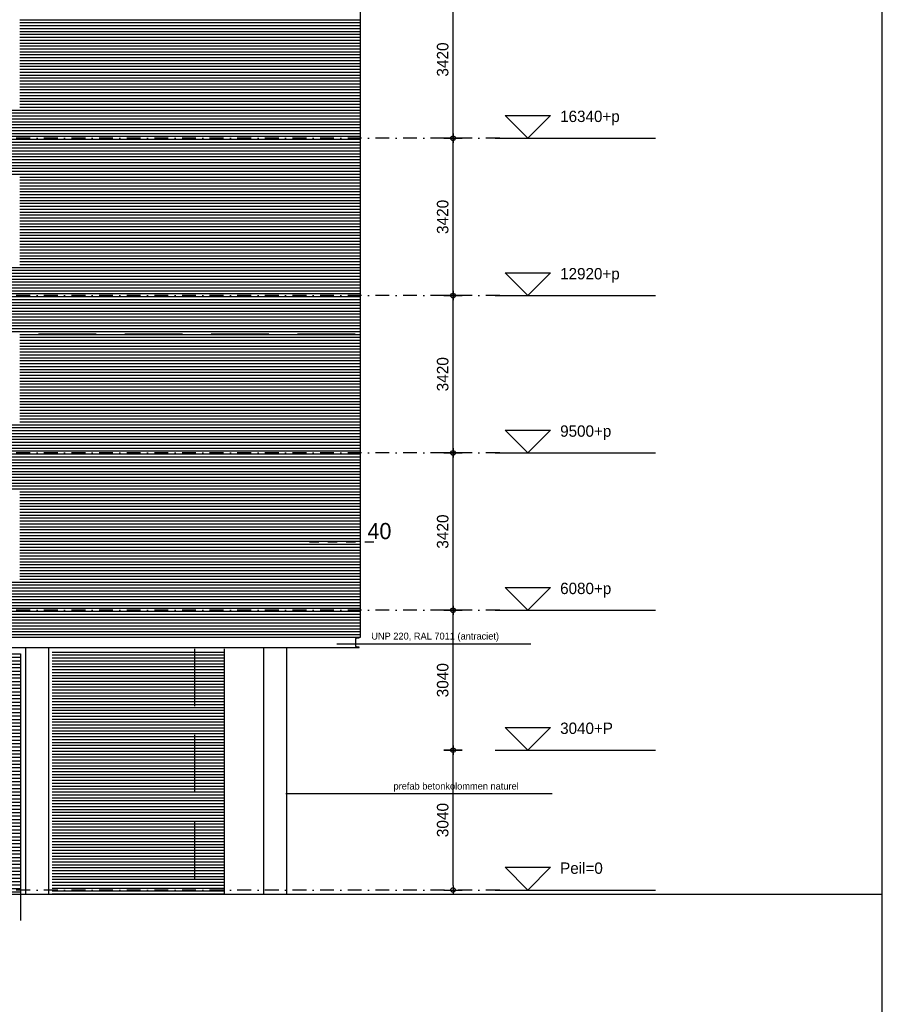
# Model space of a CAD drawing. Extents: x 0 to 140000, y 0 to 84100.
# Tile 44 of 48: x 120259 to 139000, y 42050 to 63450. Entities that reach past the tile are written whole.
import ezdxf
from ezdxf.enums import TextEntityAlignment as Align

# ---------------------------------------------------------------- set-up
doc = ezdxf.new("R2010")
doc.units = 0
doc.header["$LTSCALE"] = 100
doc.header["$MEASUREMENT"] = 0
doc.header["$PDMODE"] = 35
doc.header["$PDSIZE"] = 100
for name, pattern in [('B0201', [50, 31.25, -6.25, 6.25, -6.25]), ('B0403', [37.5, 25, -12.5]), ('B0703', [18.75, 12.5, -6.25]), ('DASHDOTX2', [2, 1, -0.5, 0, -0.5]), ('TEGELS', [4, 2, -2])]:
    doc.linetypes.add(name, pattern=pattern)
doc.layers.get('0').update_dxf_attribs({"linetype": 'CONTINUOUS'})
doc.layers.get('DEFPOINTS').update_dxf_attribs({"linetype": 'CONTINUOUS'})
for name, color, linetype in [('AL$1A---_ALGEMEEN', 1, 'CONTINUOUS'), ('AL$7A---_STRAMIEN', 1, 'B0201'), ('AL11----_GRONDWERK', 4, 'CONTINUOUS'), ('AL21----_BUITENWAND', 2, 'CONTINUOUS'), ('AL28----_KONSTRUKTIE', 3, 'CONTINUOUS'), ('AM$1A---_ALGEMEEN', 1, 'CONTINUOUS'), ('AT$1A---_ALGEMEEN', 7, 'CONTINUOUS'), ('BL$8A---_HULPLIJNEN', 1, 'CONTINUOUS'), ('DETAILS', 4, 'TEGELS'), ('DLLATATIE', 3, 'B0703'), ('GOLFPLAAT', 42, 'CONTINUOUS'), ('STAALPROFIEL', 3, 'CONTINUOUS')]:
    doc.layers.add(name, color=color, linetype=linetype)
doc.styles.add('02_100', font='B-GBP.shx', dxfattribs={"height": 250})
doc.styles.add('03_100', font='B-GBP.shx', dxfattribs={"height": 350})
doc.styles.add('B-01', font='b-gbp')
doc.dimstyles.new('1732', dxfattribs={"dimscale": 100, "dimtxt": 2.5, "dimasz": 1, "dimexe": 0.18, "dimexo": 0.0625, "dimgap": 1, "dimtad": 1, "dimdec": 0, "dimzin": 0, "dimtxsty": 'B-01', "dimblk1": 'B-TOD', "dimblk2": 'B-TOD', "dimsah": 1, "dimcen": 1, "dimse1": 1, "dimse2": 1, "dimclrt": 2, "dimazin": 3, "dimtfac": 1, "dimtdec": 1, "dimtmove": 0, "dimatfit": 3, "dimtolj": 1, "dimtzin": 0})

# ---------------------------------------------------------------- blocks, each defined once
blk = doc.blocks.new('B-TOD')
for p, q in [((-1, 0), (1, 0)), ((0, -2), (0, 2))]:
    blk.add_line(p, q)
blk.add_circle((0, 0), 0.5)
blk = doc.blocks.new('*D45')
at = {"color": 0, "linetype": 'BYBLOCK'}
blk.add_line((129675, 44634), (129675, 47474), dxfattribs=at)
at = {"layer": 'DEFPOINTS', "color": 0, "linetype": 'BYBLOCK'}
for p in [(129675, 47574), (129847, 47574), (129847, 44534)]:
    blk.add_point(p, dxfattribs=at)
at = {"color": 0, "linetype": 'BYBLOCK', "xscale": 100, "yscale": 100, "zscale": 100}
for p, rotation in [((129675, 47574), 90), ((129675, 44534), 270)]:
    blk.add_blockref('B-TOD', p, dxfattribs=dict(at, rotation=rotation))
at = {"color": 2, "linetype": 'BYBLOCK', "insert": (129450, 46054), "char_height": 250, "attachment_point": 5, "rotation": 90, "style": 'B-01'}
blk.add_mtext('\\A1;3040', dxfattribs=at)
blk = doc.blocks.new('*D44')
at = {"color": 0, "linetype": 'BYBLOCK'}
blk.add_line((129675, 47674), (129675, 50514), dxfattribs=at)
at = {"layer": 'DEFPOINTS', "color": 0, "linetype": 'BYBLOCK'}
for p in [(129675, 50614), (129847, 50614), (129847, 47574)]:
    blk.add_point(p, dxfattribs=at)
at = {"color": 0, "linetype": 'BYBLOCK', "xscale": 100, "yscale": 100, "zscale": 100}
for p, rotation in [((129675, 50614), 90), ((129675, 47574), 270)]:
    blk.add_blockref('B-TOD', p, dxfattribs=dict(at, rotation=rotation))
at = {"color": 2, "linetype": 'BYBLOCK', "insert": (129450, 49094), "char_height": 250, "attachment_point": 5, "rotation": 90, "style": 'B-01'}
blk.add_mtext('\\A1;3040', dxfattribs=at)
blk = doc.blocks.new('*D43')
at = {"color": 0, "linetype": 'BYBLOCK'}
blk.add_line((129675, 50714), (129675, 53934), dxfattribs=at)
at = {"layer": 'DEFPOINTS', "color": 0, "linetype": 'BYBLOCK'}
for p in [(129675, 54034), (129847, 54034), (129847, 50614)]:
    blk.add_point(p, dxfattribs=at)
at = {"color": 0, "linetype": 'BYBLOCK', "xscale": 100, "yscale": 100, "zscale": 100}
for p, rotation in [((129675, 54034), 90), ((129675, 50614), 270)]:
    blk.add_blockref('B-TOD', p, dxfattribs=dict(at, rotation=rotation))
at = {"color": 2, "linetype": 'BYBLOCK', "insert": (129450, 52324), "char_height": 250, "attachment_point": 5, "rotation": 90, "style": 'B-01'}
blk.add_mtext('\\A1;3420', dxfattribs=at)
blk = doc.blocks.new('*D42')
at = {"color": 0, "linetype": 'BYBLOCK'}
blk.add_line((129675, 54134), (129675, 57354), dxfattribs=at)
at = {"layer": 'DEFPOINTS', "color": 0, "linetype": 'BYBLOCK'}
for p in [(129675, 57454), (129847, 57454), (129847, 54034)]:
    blk.add_point(p, dxfattribs=at)
at = {"color": 0, "linetype": 'BYBLOCK', "xscale": 100, "yscale": 100, "zscale": 100}
for p, rotation in [((129675, 57454), 90), ((129675, 54034), 270)]:
    blk.add_blockref('B-TOD', p, dxfattribs=dict(at, rotation=rotation))
at = {"color": 2, "linetype": 'BYBLOCK', "insert": (129450, 55744), "char_height": 250, "attachment_point": 5, "rotation": 90, "style": 'B-01'}
blk.add_mtext('\\A1;3420', dxfattribs=at)
blk = doc.blocks.new('*D41')
at = {"color": 0, "linetype": 'BYBLOCK'}
blk.add_line((129675, 57554), (129675, 60774), dxfattribs=at)
at = {"layer": 'DEFPOINTS', "color": 0, "linetype": 'BYBLOCK'}
for p in [(129675, 60874), (129847, 60874), (129847, 57454)]:
    blk.add_point(p, dxfattribs=at)
at = {"color": 0, "linetype": 'BYBLOCK', "xscale": 100, "yscale": 100, "zscale": 100}
for p, rotation in [((129675, 60874), 90), ((129675, 57454), 270)]:
    blk.add_blockref('B-TOD', p, dxfattribs=dict(at, rotation=rotation))
at = {"color": 2, "linetype": 'BYBLOCK', "insert": (129450, 59164), "char_height": 250, "attachment_point": 5, "rotation": 90, "style": 'B-01'}
blk.add_mtext('\\A1;3420', dxfattribs=at)
blk = doc.blocks.new('*D40')
at = {"color": 0, "linetype": 'BYBLOCK'}
blk.add_line((129675, 60974), (129675, 64194), dxfattribs=at)
at = {"layer": 'DEFPOINTS', "color": 0, "linetype": 'BYBLOCK'}
for p in [(129675, 64294), (129847, 64294), (129847, 60874)]:
    blk.add_point(p, dxfattribs=at)
at = {"color": 0, "linetype": 'BYBLOCK', "xscale": 100, "yscale": 100, "zscale": 100}
for p, rotation in [((129675, 64294), 90), ((129675, 60874), 270)]:
    blk.add_blockref('B-TOD', p, dxfattribs=dict(at, rotation=rotation))
at = {"color": 2, "linetype": 'BYBLOCK', "insert": (129450, 62584), "char_height": 250, "attachment_point": 5, "rotation": 90, "style": 'B-01'}
blk.add_mtext('\\A1;3420', dxfattribs=at)
blk = doc.blocks.new('BORDER')
at = {"linetype": 'BYBLOCK'}
blk.add_line((1, 0), (1, 1), dxfattribs=at)
blk = doc.blocks.new('AS01PM01')
for p, q in [((-7, 7), (7, 7)), ((0, 0), (-7, 7)), ((0, 0), (7, 7)), ((-10, 0), (39.4, 0))]:
    blk.add_line(p, q)
at = {"color": 7, "style": 'B-01'}
blk.add_attdef('PEILM', text='', height=3.5, dxfattribs=at).set_placement((-10, 5), align=Align.RIGHT)
blk.add_attdef('OMSCHR', (10, 5), '', height=3.5, dxfattribs=at)

msp = doc.modelspace()

# ---------------------------------------------------------------- linework, layer by layer
at = {"layer": 'AL$1A---_ALGEMEEN'}
for p, q in [((127150.1, 49881.9), (131362.7, 49881.9)), ((131830.7, 46622.5), (126041.2, 46622.5))]:
    msp.add_line(p, q, dxfattribs=at)
at = {"layer": 'AL$7A---_STRAMIEN', "color": 1, "linetype": 'DASHDOTX2', "ltscale": 3}
for p, q in [((130687.3, 60873.6), (101132.8, 60873.6)), ((130687.3, 57453.6), (9272.8, 57453.6)), ((130687.3, 57453.6), (101132.8, 57453.6)), ((130687.3, 54033.6), (9272.8, 54033.6)), ((130687.3, 50613.6), (101132.8, 50613.6)), ((130687.3, 44533.6), (9272.8, 44533.6))]:
    msp.add_line(p, q, dxfattribs=at)
at = {"layer": 'AL11----_GRONDWERK'}
msp.add_line((139000, 44433.6), (1000, 44433.6), dxfattribs=at)
at = {"layer": 'AL21----_BUITENWAND'}
for p, q in [((127654.1, 71468.9), (127654.1, 50023.6)), ((127654.1, 50023.6), (103794.1, 50023.6)), ((103814.1, 49803.6), (127634.1, 49803.6)), ((124709.1, 44433.6), (124709.1, 49772.7))]:
    msp.add_line(p, q, dxfattribs=at)
at = {"layer": 'AL21----_BUITENWAND', "color": 1}
for p, q in [((120259.1, 63450.3), (127654.1, 63450.3)), ((120259.1, 63386.9), (127654.1, 63386.9)), ((120259.1, 63323.6), (127654.1, 63323.6)), ((120259.1, 63260.3), (127654.1, 63260.3)), ((120259.1, 63196.9), (127654.1, 63196.9)), ((120259.1, 63133.6), (127654.1, 63133.6)), ((120259.1, 63070.3), (127654.1, 63070.3)), ((120259.1, 63006.9), (127654.1, 63006.9)), ((120259.1, 62943.6), (127654.1, 62943.6)), ((120259.1, 62880.3), (127654.1, 62880.3)), ((120259.1, 62816.9), (127654.1, 62816.9)), ((120259.1, 62753.6), (127654.1, 62753.6)), ((120259.1, 62690.3), (127654.1, 62690.3)), ((120259.1, 62626.9), (127654.1, 62626.9)), ((120259.1, 62563.6), (127654.1, 62563.6)), ((120259.1, 62500.3), (127654.1, 62500.3)), ((120259.1, 62436.9), (127654.1, 62436.9)), ((120259.1, 62373.6), (127654.1, 62373.6)), ((120259.1, 62310.3), (127654.1, 62310.3)), ((120259.1, 62246.9), (127654.1, 62246.9)), ((120259.1, 62183.6), (127654.1, 62183.6)), ((120259.1, 62120.3), (127654.1, 62120.3)), ((120259.1, 62056.9), (127654.1, 62056.9)), ((120259.1, 61993.6), (127654.1, 61993.6)), ((120259.1, 61930.3), (127654.1, 61930.3)), ((120259.1, 61866.9), (127654.1, 61866.9)), ((120259.1, 61803.6), (127654.1, 61803.6)), ((120259.1, 61740.3), (127654.1, 61740.3)), ((120259.1, 61676.9), (127654.1, 61676.9)), ((103794.1, 61486.9), (127654.1, 61486.9)), ((103794.1, 61423.6), (127654.1, 61423.6)), ((120259.1, 61613.6), (127654.1, 61613.6)), ((120259.1, 61550.3), (127654.1, 61550.3)), ((103794.1, 61360.3), (127654.1, 61360.3)), ((103794.1, 61296.9), (127654.1, 61296.9)), ((103794.1, 61233.6), (127654.1, 61233.6)), ((103794.1, 61170.3), (127654.1, 61170.3)), ((103794.1, 61106.9), (127654.1, 61106.9)), ((103794.1, 61043.6), (127654.1, 61043.6)), ((103794.1, 60980.3), (127654.1, 60980.3)), ((103794.1, 60916.9), (127654.1, 60916.9)), ((103794.1, 60853.6), (127654.1, 60853.6)), ((103794.1, 60790.3), (127654.1, 60790.3)), ((103794.1, 60726.9), (127654.1, 60726.9)), ((103794.1, 60663.6), (127654.1, 60663.6)), ((103794.1, 60600.3), (127654.1, 60600.3)), ((103794.1, 60536.9), (127654.1, 60536.9)), ((103794.1, 60473.6), (127654.1, 60473.6)), ((103794.1, 60473.6), (127654.1, 60473.6)), ((103794.1, 60410.3), (127654.1, 60410.3)), ((103794.1, 60346.9), (127654.1, 60346.9)), ((103794.1, 60283.6), (127654.1, 60283.6)), ((103794.1, 60220.3), (127654.1, 60220.3)), ((103794.1, 60156.9), (127654.1, 60156.9)), ((103794.1, 60093.6), (127654.1, 60093.6)), ((120259.1, 60030.3), (127654.1, 60030.3)), ((120259.1, 59966.9), (127654.1, 59966.9)), ((120259.1, 59903.6), (127654.1, 59903.6)), ((120259.1, 59840.3), (127654.1, 59840.3)), ((120259.1, 59776.9), (127654.1, 59776.9)), ((120259.1, 59713.6), (127654.1, 59713.6)), ((120259.1, 59650.3), (127654.1, 59650.3)), ((120259.1, 59586.9), (127654.1, 59586.9)), ((120259.1, 59523.6), (127654.1, 59523.6)), ((120259.1, 59460.3), (127654.1, 59460.3)), ((120259.1, 59396.9), (127654.1, 59396.9)), ((120259.1, 59333.6), (127654.1, 59333.6)), ((120259.1, 59270.3), (127654.1, 59270.3)), ((120259.1, 59206.9), (127654.1, 59206.9)), ((120259.1, 59143.6), (127654.1, 59143.6)), ((120259.1, 59080.3), (127654.1, 59080.3)), ((120259.1, 59016.9), (127654.1, 59016.9)), ((120259.1, 58953.6), (127654.1, 58953.6)), ((120259.1, 58890.3), (127654.1, 58890.3)), ((120259.1, 58826.9), (127654.1, 58826.9)), ((120259.1, 58763.6), (127654.1, 58763.6)), ((120259.1, 58700.3), (127654.1, 58700.3)), ((120259.1, 58636.9), (127654.1, 58636.9)), ((120259.1, 58573.6), (127654.1, 58573.6)), ((120259.1, 58510.3), (127654.1, 58510.3)), ((120259.1, 58446.9), (127654.1, 58446.9)), ((120259.1, 58383.6), (127654.1, 58383.6)), ((120259.1, 58320.3), (127654.1, 58320.3)), ((120259.1, 58256.9), (127654.1, 58256.9)), ((103794.1, 58066.9), (127654.1, 58066.9)), ((103794.1, 58003.6), (127654.1, 58003.6)), ((120259.1, 58193.6), (127654.1, 58193.6)), ((120259.1, 58130.3), (127654.1, 58130.3)), ((103794.1, 57940.3), (127654.1, 57940.3)), ((103794.1, 57876.9), (127654.1, 57876.9)), ((103794.1, 57813.6), (127654.1, 57813.6)), ((103794.1, 57750.3), (127654.1, 57750.3)), ((103794.1, 57686.9), (127654.1, 57686.9)), ((103794.1, 57623.6), (127654.1, 57623.6)), ((103794.1, 57560.3), (127654.1, 57560.3)), ((103794.1, 57496.9), (127654.1, 57496.9)), ((103794.1, 57433.6), (127654.1, 57433.6)), ((103794.1, 57370.3), (127654.1, 57370.3)), ((103794.1, 57306.9), (127654.1, 57306.9)), ((103794.1, 57243.6), (127654.1, 57243.6)), ((103794.1, 57180.3), (127654.1, 57180.3)), ((103794.1, 57116.9), (127654.1, 57116.9)), ((103794.1, 57053.6), (127654.1, 57053.6)), ((103794.1, 56990.3), (127654.1, 56990.3)), ((103794.1, 56926.9), (127654.1, 56926.9)), ((103794.1, 56863.6), (127654.1, 56863.6)), ((103794.1, 56800.3), (127654.1, 56800.3)), ((103794.1, 56736.9), (127654.1, 56736.9)), ((103794.1, 56673.6), (127654.1, 56673.6)), ((120259.1, 56610.3), (127654.1, 56610.3)), ((120259.1, 56546.9), (127654.1, 56546.9)), ((120259.1, 56483.6), (127654.1, 56483.6)), ((120259.1, 56420.3), (127654.1, 56420.3)), ((120259.1, 56356.9), (127654.1, 56356.9)), ((120259.1, 56293.6), (127654.1, 56293.6)), ((120259.1, 56230.3), (127654.1, 56230.3)), ((120259.1, 56166.9), (127654.1, 56166.9)), ((120259.1, 56103.6), (127654.1, 56103.6)), ((120259.1, 56040.3), (127654.1, 56040.3)), ((120259.1, 55976.9), (127654.1, 55976.9)), ((120259.1, 55913.6), (127654.1, 55913.6)), ((120259.1, 55850.3), (127654.1, 55850.3)), ((120259.1, 55786.9), (127654.1, 55786.9)), ((120259.1, 55723.6), (127654.1, 55723.6)), ((120259.1, 55660.3), (127654.1, 55660.3)), ((120259.1, 55596.9), (127654.1, 55596.9)), ((120259.1, 55533.6), (127654.1, 55533.6)), ((120259.1, 55470.3), (127654.1, 55470.3)), ((120259.1, 55406.9), (127654.1, 55406.9)), ((120259.1, 55343.6), (127654.1, 55343.6)), ((120259.1, 55280.3), (127654.1, 55280.3)), ((120259.1, 55216.9), (127654.1, 55216.9)), ((120259.1, 55153.6), (127654.1, 55153.6)), ((120259.1, 55090.3), (127654.1, 55090.3)), ((120259.1, 55026.9), (127654.1, 55026.9)), ((120259.1, 54963.6), (127654.1, 54963.6)), ((120259.1, 54900.3), (127654.1, 54900.3)), ((120259.1, 54836.9), (127654.1, 54836.9)), ((103794.1, 54646.9), (127654.1, 54646.9)), ((103794.1, 54583.6), (127654.1, 54583.6)), ((120259.1, 54773.6), (127654.1, 54773.6)), ((120259.1, 54710.3), (127654.1, 54710.3)), ((103794.1, 54520.3), (127654.1, 54520.3)), ((103794.1, 54456.9), (127654.1, 54456.9)), ((103794.1, 54393.6), (127654.1, 54393.6)), ((103794.1, 54330.3), (127654.1, 54330.3)), ((103794.1, 54266.9), (127654.1, 54266.9)), ((103794.1, 54203.6), (127654.1, 54203.6)), ((103794.1, 54140.3), (127654.1, 54140.3)), ((103794.1, 54076.9), (127654.1, 54076.9)), ((103794.1, 54013.6), (127654.1, 54013.6)), ((103794.1, 53950.3), (127654.1, 53950.3)), ((103794.1, 53886.9), (127654.1, 53886.9)), ((103794.1, 53823.6), (127654.1, 53823.6)), ((103794.1, 53760.3), (127654.1, 53760.3)), ((103794.1, 53696.9), (127654.1, 53696.9)), ((103794.1, 53633.6), (127654.1, 53633.6)), ((103794.1, 53570.3), (127654.1, 53570.3)), ((103794.1, 53506.9), (127654.1, 53506.9)), ((103794.1, 53443.6), (127654.1, 53443.6)), ((103794.1, 53380.3), (127654.1, 53380.3)), ((103794.1, 53316.9), (127654.1, 53316.9)), ((103794.1, 53253.6), (127654.1, 53253.6)), ((120259.1, 53190.3), (127654.1, 53190.3)), ((120259.1, 53126.9), (127654.1, 53126.9)), ((120259.1, 53063.6), (127654.1, 53063.6)), ((120259.1, 53000.3), (127654.1, 53000.3)), ((120259.1, 52936.9), (127654.1, 52936.9)), ((120259.1, 52873.6), (127654.1, 52873.6)), ((120259.1, 52810.3), (127654.1, 52810.3)), ((120259.1, 52746.9), (127654.1, 52746.9)), ((120259.1, 52683.6), (127654.1, 52683.6)), ((120259.1, 52620.3), (127654.1, 52620.3)), ((120259.1, 52556.9), (127654.1, 52556.9)), ((120259.1, 52493.6), (127654.1, 52493.6)), ((120259.1, 52430.3), (127654.1, 52430.3)), ((120259.1, 52366.9), (127654.1, 52366.9)), ((120259.1, 52303.6), (127654.1, 52303.6)), ((120259.1, 52240.3), (127654.1, 52240.3)), ((120259.1, 52176.9), (127654.1, 52176.9)), ((120259.1, 52113.6), (127654.1, 52113.6)), ((120259.1, 52050.3), (127654.1, 52050.3)), ((120259.1, 51986.9), (127654.1, 51986.9)), ((120259.1, 51923.6), (127654.1, 51923.6)), ((120259.1, 51860.3), (127654.1, 51860.3)), ((120259.1, 51796.9), (127654.1, 51796.9)), ((120259.1, 51733.6), (127654.1, 51733.6)), ((120259.1, 51670.3), (127654.1, 51670.3)), ((120259.1, 51606.9), (127654.1, 51606.9)), ((120259.1, 51543.6), (127654.1, 51543.6)), ((120259.1, 51480.3), (127654.1, 51480.3)), ((120259.1, 51416.9), (127654.1, 51416.9)), ((103794.1, 51226.9), (127654.1, 51226.9)), ((103794.1, 51163.6), (127654.1, 51163.6)), ((120259.1, 51353.6), (127654.1, 51353.6)), ((120259.1, 51290.3), (127654.1, 51290.3)), ((103794.1, 51100.3), (127654.1, 51100.3)), ((103794.1, 51036.9), (127654.1, 51036.9)), ((103794.1, 50973.6), (127654.1, 50973.6)), ((103794.1, 50910.3), (127654.1, 50910.3)), ((103794.1, 50846.9), (127654.1, 50846.9)), ((103794.1, 50783.6), (127654.1, 50783.6)), ((103794.1, 50720.3), (127654.1, 50720.3)), ((103794.1, 50656.9), (127654.1, 50656.9)), ((103794.1, 50593.6), (127654.1, 50593.6)), ((103794.1, 50530.3), (127654.1, 50530.3)), ((103794.1, 50466.9), (127654.1, 50466.9)), ((103794.1, 50403.6), (127654.1, 50403.6)), ((103794.1, 50340.3), (127654.1, 50340.3)), ((103794.1, 50276.9), (127654.1, 50276.9)), ((103794.1, 50213.6), (127654.1, 50213.6)), ((103794.1, 50150.3), (127654.1, 50150.3)), ((103794.1, 50086.9), (127654.1, 50086.9))]:
    msp.add_line(p, q, dxfattribs=at)
at = {"layer": 'AL21----_BUITENWAND', "color": 42}
for p, q in [((120966.4, 49706.6), (124709.1, 49706.6)), ((120966.4, 49643.3), (124709.1, 49643.3)), ((120966.4, 49579.9), (124709.1, 49579.9)), ((120966.4, 49516.6), (124709.1, 49516.6)), ((120966.4, 49453.3), (124709.1, 49453.3)), ((120966.4, 49389.9), (124709.1, 49389.9)), ((120966.4, 49326.6), (124709.1, 49326.6)), ((120966.4, 49263.3), (124709.1, 49263.3)), ((120966.4, 49199.9), (124709.1, 49199.9)), ((120966.4, 49136.6), (124709.1, 49136.6)), ((120966.4, 49073.3), (124709.1, 49073.3)), ((120966.4, 49009.9), (124709.1, 49009.9)), ((120966.4, 48946.6), (124709.1, 48946.6)), ((120966.4, 48883.3), (124709.1, 48883.3)), ((120966.4, 48819.9), (124709.1, 48819.9)), ((120966.4, 48756.6), (124709.1, 48756.6)), ((120966.4, 48693.3), (124709.1, 48693.3)), ((120966.4, 48629.9), (124709.1, 48629.9)), ((120966.4, 48566.6), (124709.1, 48566.6)), ((120966.4, 48503.3), (124709.1, 48503.3)), ((120966.4, 48439.9), (124709.1, 48439.9)), ((120966.4, 48376.6), (124709.1, 48376.6)), ((120966.4, 48313.3), (124709.1, 48313.3)), ((120966.4, 48249.9), (124709.1, 48249.9)), ((120966.4, 48249.9), (124709.1, 48249.9)), ((120966.4, 48186.6), (124709.1, 48186.6)), ((120966.4, 48123.3), (124709.1, 48123.3)), ((120966.4, 48059.9), (124709.1, 48059.9)), ((120966.4, 47996.6), (124709.1, 47996.6)), ((120966.4, 47933.3), (124709.1, 47933.3)), ((120966.4, 47869.9), (124709.1, 47869.9)), ((120966.4, 47806.6), (124709.1, 47806.6)), ((120966.4, 47743.3), (124709.1, 47743.3)), ((120966.4, 47679.9), (124709.1, 47679.9)), ((120966.4, 47616.6), (124709.1, 47616.6)), ((120966.4, 47553.3), (124709.1, 47553.3)), ((120966.4, 47489.9), (124709.1, 47489.9)), ((120966.4, 47426.6), (124709.1, 47426.6)), ((120966.4, 47363.3), (124709.1, 47363.3)), ((120966.4, 47299.9), (124709.1, 47299.9)), ((120966.4, 47236.6), (124709.1, 47236.6)), ((120966.4, 47173.3), (124709.1, 47173.3)), ((120966.4, 47109.9), (124709.1, 47109.9)), ((120966.4, 47046.6), (124709.1, 47046.6)), ((120966.4, 46983.3), (124709.1, 46983.3)), ((120966.4, 46919.9), (124709.1, 46919.9)), ((120966.4, 46856.6), (124709.1, 46856.6)), ((120966.4, 46793.3), (124709.1, 46793.3)), ((120966.4, 46729.9), (124709.1, 46729.9)), ((120966.4, 46666.6), (124709.1, 46666.6)), ((120966.4, 46603.3), (124709.1, 46603.3)), ((120966.4, 46539.9), (124709.1, 46539.9)), ((120966.4, 46476.6), (124709.1, 46476.6)), ((120966.4, 46413.3), (124709.1, 46413.3)), ((120966.4, 46349.9), (124709.1, 46349.9)), ((120966.4, 46286.6), (124709.1, 46286.6)), ((120966.4, 46223.3), (124709.1, 46223.3)), ((120966.4, 46159.9), (124709.1, 46159.9)), ((120966.4, 46096.6), (124709.1, 46096.6)), ((120966.4, 46033.3), (124709.1, 46033.3)), ((120966.4, 45969.9), (124709.1, 45969.9)), ((120966.4, 45906.6), (124709.1, 45906.6)), ((120966.4, 45843.3), (124709.1, 45843.3)), ((120966.4, 45779.9), (124709.1, 45779.9)), ((120966.4, 45716.6), (124709.1, 45716.6)), ((120966.4, 45653.3), (124709.1, 45653.3)), ((120966.4, 45589.9), (124709.1, 45589.9)), ((120966.4, 45526.6), (124709.1, 45526.6)), ((120966.4, 45463.3), (124709.1, 45463.3)), ((120966.4, 45399.9), (124709.1, 45399.9)), ((120966.4, 45336.6), (124709.1, 45336.6)), ((120966.4, 45273.3), (124709.1, 45273.3)), ((120966.4, 45209.9), (124709.1, 45209.9)), ((120966.4, 45146.6), (124709.1, 45146.6)), ((120966.4, 45083.3), (124709.1, 45083.3)), ((120966.4, 45019.9), (124709.1, 45019.9)), ((120966.4, 44956.6), (124709.1, 44956.6)), ((120966.4, 44893.3), (124709.1, 44893.3)), ((120966.4, 44829.9), (124709.1, 44829.9)), ((120966.4, 44766.6), (124709.1, 44766.6)), ((120966.4, 44703.3), (124709.1, 44703.3)), ((120966.4, 44639.9), (124709.1, 44639.9)), ((120966.4, 44576.6), (124709.1, 44576.6)), ((120966.4, 44513.3), (124709.1, 44513.3)), ((120966.4, 44449.9), (124709.1, 44449.9))]:
    msp.add_line(p, q, dxfattribs=at)
at = {"layer": 'AL28----_KONSTRUKTIE'}
for p, q in [((120389.1, 44433.6), (120389.1, 49803.6)), ((120889.1, 44433.6), (120889.1, 49803.6)), ((125564.1, 44433.6), (125564.1, 49803.6)), ((126064.1, 44433.6), (126064.1, 49803.6))]:
    msp.add_line(p, q, dxfattribs=at)
at = {"layer": 'DETAILS', "color": 5}
msp.add_line((127954.9, 52094.7), (126438.4, 52094.7), dxfattribs=at)
at = {"layer": 'DLLATATIE'}
for p, q in [((103794.1, 56625.5), (127654.1, 56625.5)), ((124059.3, 49778.5), (124059.3, 44433.6))]:
    msp.add_line(p, q, dxfattribs=at)
at = {"layer": 'GOLFPLAAT'}
for p, q in [((115375.6, 49668.6), (120277.6, 49668.6)), ((120277.6, 49668.6), (120277.6, 43870.4)), ((115375.6, 49593.6), (120277.6, 49593.6)), ((115375.6, 49518.6), (120277.6, 49518.6)), ((115375.6, 49443.6), (120277.6, 49443.6)), ((115375.6, 49368.6), (120277.6, 49368.6)), ((115375.6, 49293.6), (120277.6, 49293.6)), ((115375.6, 49218.6), (120277.6, 49218.6)), ((115375.6, 49143.6), (120277.6, 49143.6)), ((115375.6, 49068.6), (120277.6, 49068.6)), ((115375.6, 48993.6), (120277.6, 48993.6)), ((115375.6, 48918.6), (120277.6, 48918.6)), ((115375.6, 48843.6), (120277.6, 48843.6)), ((115375.6, 48768.6), (120277.6, 48768.6)), ((115375.6, 48693.6), (120277.6, 48693.6)), ((115375.6, 48618.6), (120277.6, 48618.6)), ((115375.6, 48543.6), (120277.6, 48543.6)), ((115375.6, 48468.6), (120277.6, 48468.6)), ((115375.6, 48393.6), (120277.6, 48393.6)), ((115375.6, 48318.6), (120277.6, 48318.6)), ((115375.6, 48243.6), (120277.6, 48243.6)), ((115375.6, 48168.6), (120277.6, 48168.6)), ((115375.6, 48093.6), (120277.6, 48093.6)), ((115375.6, 48018.6), (120277.6, 48018.6)), ((115375.6, 47943.6), (120277.6, 47943.6)), ((115375.6, 47868.6), (120277.6, 47868.6)), ((115375.6, 47793.6), (120277.6, 47793.6)), ((115375.6, 47718.6), (120277.6, 47718.6)), ((115375.6, 47643.6), (120277.6, 47643.6)), ((115375.6, 47568.6), (120277.6, 47568.6)), ((115375.6, 47493.6), (120277.6, 47493.6)), ((115375.6, 47418.6), (120277.6, 47418.6)), ((115375.6, 47343.6), (120277.6, 47343.6)), ((115375.6, 47268.6), (120277.6, 47268.6)), ((115375.6, 47193.6), (120277.6, 47193.6)), ((115375.6, 47118.6), (120277.6, 47118.6)), ((115375.6, 47043.6), (120277.6, 47043.6)), ((115375.6, 46968.6), (120277.6, 46968.6)), ((115375.6, 46893.6), (120277.6, 46893.6)), ((115375.6, 46818.6), (120277.6, 46818.6)), ((115375.6, 46743.6), (120277.6, 46743.6)), ((115375.6, 46668.6), (120277.6, 46668.6)), ((115375.6, 46593.6), (120277.6, 46593.6)), ((115375.6, 46518.6), (120277.6, 46518.6)), ((115375.6, 46443.6), (120277.6, 46443.6)), ((115375.6, 46368.6), (120277.6, 46368.6)), ((115375.6, 46293.6), (120277.6, 46293.6)), ((115375.6, 46218.6), (120277.6, 46218.6)), ((115375.6, 46143.6), (120277.6, 46143.6)), ((115375.6, 46068.6), (120277.6, 46068.6)), ((115375.6, 45993.6), (120277.6, 45993.6)), ((115375.6, 45918.6), (120277.6, 45918.6)), ((115375.6, 45843.6), (120277.6, 45843.6)), ((115375.6, 45768.6), (120277.6, 45768.6)), ((115375.6, 45693.6), (120277.6, 45693.6)), ((115375.6, 45618.6), (120277.6, 45618.6)), ((115375.6, 45543.6), (120277.6, 45543.6)), ((115375.6, 45468.6), (120277.6, 45468.6)), ((115375.6, 45393.6), (120277.6, 45393.6)), ((115375.6, 45318.6), (120277.6, 45318.6)), ((115375.6, 45243.6), (120277.6, 45243.6)), ((115375.6, 45168.6), (120277.6, 45168.6)), ((115375.6, 45093.6), (120277.6, 45093.6)), ((115375.6, 45018.6), (120277.6, 45018.6)), ((115375.6, 44943.6), (120277.6, 44943.6)), ((115375.6, 44868.6), (120277.6, 44868.6)), ((115375.6, 44793.6), (120277.6, 44793.6)), ((115375.6, 44718.6), (120277.6, 44718.6)), ((115375.6, 44643.6), (120277.6, 44643.6)), ((115375.6, 44568.6), (120277.6, 44568.6)), ((115375.6, 44493.6), (120277.6, 44493.6))]:
    msp.add_line(p, q, dxfattribs=at)
at = {"layer": 'STAALPROFIEL', "color": 2}
for p, q in [((127634.1, 50023.6), (127554.1, 50023.6)), ((127563.1, 49830.1), (127563.1, 49997.1)), ((127574.6, 50009.5), (127628.1, 50013.8)), ((127634.1, 50020.3), (127634.1, 50023.6)), ((127554.1, 49803.6), (127634.1, 49803.6)), ((127628.1, 49813.4), (127574.6, 49817.7)), ((127634.1, 49803.6), (127634.1, 49806.9))]:
    msp.add_line(p, q, dxfattribs=at)
for centre, radius, start, end in [((127575.6, 49997.1), 12.5, 94.57392, 180), ((127627.6, 50020.3), 6.5, 274.57392, 0), ((127575.6, 49830.1), 12.5, 180, 265.42608), ((127627.6, 49806.9), 6.5, 0, 85.42608)]:
    msp.add_arc(centre, radius, start, end, dxfattribs=at)

# ---------------------------------------------------------------- block references
at = {"layer": 'AM$1A---_ALGEMEEN', "xscale": 70.5, "yscale": 70.5, "zscale": 70.5}
for p, values in [((131296.3, 60873.6), {'OMSCHR': '16340+p'}), ((131296.3, 57453.6), {'OMSCHR': '12920+p'}), ((131296.3, 54033.6), {'OMSCHR': '9500+p'}), ((131296.3, 50613.6), {'OMSCHR': '6080+p'}), ((131296.3, 47573.6), {'OMSCHR': '3040+P'}), ((131296.3, 44533.6), {'OMSCHR': 'Peil=0'}), ((131296.3, 44533.6), {'OMSCHR': 'Peil=0'})]:
    msp.add_blockref('AS01PM01', p, dxfattribs=at).add_auto_attribs(values)
at = {"layer": 'BL$8A---_HULPLIJNEN', "linetype": 'B0403', "xscale": 138000, "yscale": 82100, "zscale": 138000}
msp.add_blockref('BORDER', (1000, 1000), dxfattribs=at)

# ---------------------------------------------------------------- texts
at = {"layer": 'AT$1A---_ALGEMEEN', "color": 4, "style": '03_100'}
msp.add_text('40', height=350, dxfattribs=at).set_placement((127814.4, 52161.2))
at = {"layer": 'AT$1A---_ALGEMEEN', "color": 2, "style": '02_100'}
for s, p in [('UNP 220, RAL 7011 (antraciet)', (127897, 49977.6)), ('prefab betonkolommen naturel', (128380.6, 46718.2))]:
    msp.add_text(s, height=150, dxfattribs=at).set_placement(p)

# ---------------------------------------------------------------- dimensions: what is measured, and where the dimension line sits
at = {"layer": 'AM$1A---_ALGEMEEN'}
for base, p1, p2, picture, middle in [((129675.4, 64293.6), (129846.9, 60873.6), (129846.9, 64293.6), '*D40', (129450.4, 62583.6)), ((129675.4, 60873.6), (129846.9, 57453.6), (129846.9, 60873.6), '*D41', (129450.4, 59163.6)), ((129675.4, 57453.6), (129846.9, 54033.6), (129846.9, 57453.6), '*D42', (129450.4, 55743.6)), ((129675.4, 54033.6), (129846.9, 50613.6), (129846.9, 54033.6), '*D43', (129450.4, 52323.6)), ((129675.4, 50613.6), (129846.9, 47573.6), (129846.9, 50613.6), '*D44', (129450.4, 49093.6)), ((129675.4, 47573.6), (129846.9, 44533.6), (129846.9, 47573.6), '*D45', (129450.4, 46053.6))]:
    dim = msp.add_linear_dim(base=base, p1=p1, p2=p2, angle=90, dimstyle='1732', dxfattribs=at)
    dim.commit()
    dim.dimension.update_dxf_attribs({"geometry": picture, "text_midpoint": middle})

doc.saveas('drawing.dxf')
